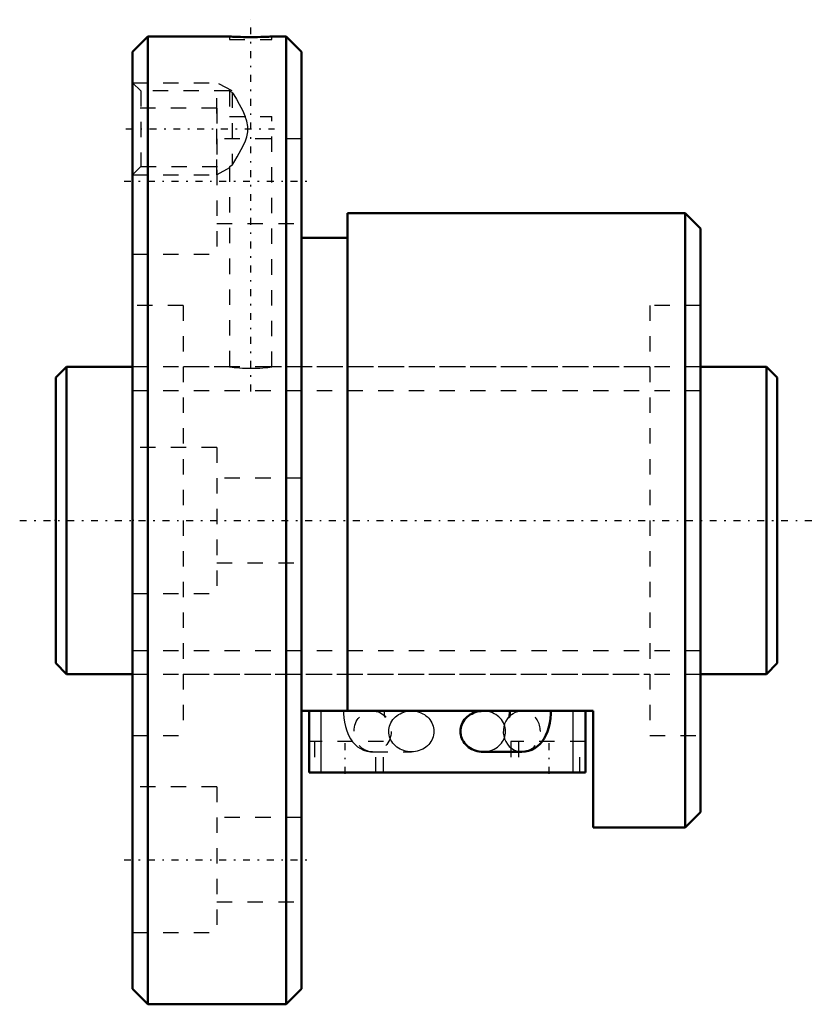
# Model space of a CAD drawing. Header units: millimetres. Extents: x -2.4 to 49.4, y -31.5 to 32.6.
import ezdxf

# ---------------------------------------------------------------- set-up
doc = ezdxf.new("R2010")
doc.units = ezdxf.units.MM
doc.linetypes.add('Center', pattern=[1.5, 0.45, -0.5, 0.05, -0.5])
doc.linetypes.add('Dashed', pattern=[2, 1, -1])
for name, color, linetype, lineweight in [('2d ConnectionPoints', 7, 'Continuous', 50), ('AM_0', 7, 'Continuous', 50), ('AM_4', 3, 'Continuous', 25), ('AM_5', 3, 'Continuous', 25), ('AM_7', 7, 'Center', 25), ('AM_9', 6, 'Dashed', 25)]:
    doc.layers.add(name, color=color, linetype=linetype, lineweight=lineweight)

# ---------------------------------------------------------------- blocks, each defined once
blk = doc.blocks.new('1_BNF_2004_2_5RR_Nut_0_in_BNF2004V_2_5RRG1_47LC0_000_rev_4')
at = {"layer": 'AM_0'}
for p, q in [((6, 31.5), (5, 30.5)), ((6, 31.5), (6, -31.5)), ((11.325, 31.5), (6, 31.5)), ((15, 31.5), (14.071, 31.5)), ((15, 31.5), (15, -31.5)), ((16, 30.5), (15, 31.5)), ((5, 30.5), (5, -30.5)), ((16, 30.5), (16, -30.5)), ((41, 20), (19, 20)), ((19, 20), (19, -12.4)), ((41, 20), (41, -20)), ((42, 19), (41, 20)), ((42, 19), (42, -19)), ((19, 18.4), (16, 18.4)), ((35, -12.4), (16, -12.4)), ((16.5, -16.4), (16.5, -12.4)), ((29.591, -12.401), (27.832, -12.401)), ((34.5, -16.4), (34.5, -12.4)), ((35, -20), (35, -12.4)), ((27.832, -15.066), (30.36, -15.066)), ((34.5, -16.4), (16.5, -16.4)), ((41, -20), (42, -19)), ((35, -20), (41, -20)), ((5, -30.5), (6, -31.5)), ((15, -31.5), (16, -30.5)), ((6, -31.5), (15, -31.5))]:
    blk.add_line(p, q, dxfattribs=at)
for points in [[(14.075, 31.5), (14.073, 31.5), (14.038, 31.498), (13.968, 31.496), (13.859, 31.491), (13.721, 31.487), (13.549, 31.481), (13.358, 31.477), (13.143, 31.473), (12.922, 31.471), (12.687, 31.47), (12.46, 31.471), (12.233, 31.473), (12.026, 31.477), (11.832, 31.482), (11.667, 31.487), (11.528, 31.492), (11.425, 31.496), (11.356, 31.499), (11.325, 31.5)], [(27.832, -12.401), (27.703, -12.406), (27.576, -12.421), (27.451, -12.446), (27.329, -12.481), (27.21, -12.526), (27.097, -12.579), (26.988, -12.642), (26.887, -12.713), (26.792, -12.791), (26.705, -12.877), (26.627, -12.969), (26.558, -13.067), (26.499, -13.17), (26.45, -13.278), (26.412, -13.389), (26.384, -13.502), (26.367, -13.617), (26.361, -13.733)], [(29.591, -12.4), (29.59, -12.464), (29.582, -12.586), (29.566, -12.691), (29.551, -12.763), (29.537, -12.808), (29.531, -12.825), (29.531, -12.825)], [(30.36, -15.066), (30.579, -15.05), (30.799, -15.003), (31.006, -14.927), (31.198, -14.826), (31.375, -14.702), (31.536, -14.556), (31.681, -14.389), (31.813, -14.198), (31.932, -13.981), (32.036, -13.734), (32.122, -13.461), (32.187, -13.176), (32.229, -12.886), (32.252, -12.596), (32.256, -12.4)], [(26.361, -13.733), (26.367, -13.849), (26.384, -13.965), (26.412, -14.078), (26.45, -14.189), (26.499, -14.296), (26.558, -14.4), (26.627, -14.498), (26.705, -14.59), (26.792, -14.675), (26.887, -14.754), (26.988, -14.825), (27.097, -14.887), (27.21, -14.941), (27.329, -14.985), (27.451, -15.02), (27.576, -15.045), (27.703, -15.061), (27.832, -15.066)]]:
    blk.add_lwpolyline(points, dxfattribs=at)
at = {"layer": 'AM_4'}
for p, q in [((17.3, -16.4), (17.3, -12.4)), ((33.7, -16.4), (33.7, -12.4))]:
    blk.add_line(p, q, dxfattribs=at)
blk.add_ellipse((30.36, -13.733), major_axis=(0, 1.332), ratio=0.906308, start_param=0.742778, end_param=3.141842, dxfattribs=at)
at = {"layer": 'AM_5', "linetype": 'Dashed'}
for p, q in [((5, 28.5), (10.5, 28.5)), ((10.5, 22.5), (10.5, 28.5)), ((11.5, 27.958), (10.5, 28.5)), ((5, 22.5), (10.5, 22.5)), ((11.325, 22.947), (10.5, 22.5))]:
    blk.add_line(p, q, dxfattribs=at)
at = {"layer": 'AM_7'}
for p, q in [((12.7, 8.4), (12.7, 32.6)), ((4.56, 25.5), (14.24, 25.5)), ((4.45, 22.084), (16.55, 22.084)), ((18.85, -16.5), (18.85, -14.3)), ((32.15, -16.5), (32.15, -14.3)), ((4.45, -22.084), (16.55, -22.084))]:
    blk.add_line(p, q, dxfattribs=at)
at = {"layer": 'AM_9'}
for p, q in [((11.325, 31.5), (11.325, 31.3)), ((14.075, 31.3), (14.075, 31.5)), ((11.325, 31.3), (14.075, 31.3)), ((5.542, 27.958), (5, 28.5)), ((11.329, 27.958), (5.542, 27.958)), ((5.542, 27.958), (5.542, 23.041)), ((11.325, 27.958), (11.325, 26.3)), ((11.5, 27.865), (11.5, 23.135)), ((10.5, 26.834), (5, 26.834)), ((10.5, 26.834), (10.5, 17.334)), ((11.325, 26.3), (14.075, 26.3)), ((14.075, 10), (14.075, 26.3)), ((16, 24.834), (10.5, 24.834)), ((5, 22.5), (5.542, 23.041)), ((5.542, 23.041), (11.329, 23.041)), ((11.325, 23.044), (11.325, 10)), ((10.5, 19.334), (16, 19.334)), ((5, 17.334), (10.5, 17.334)), ((8.3, 14), (5, 14)), ((8.3, 14), (8.3, -14)), ((38.7, 14), (38.7, -14)), ((42, 14), (38.7, 14)), ((11.325, 10), (8.3, 10)), ((38.7, 10), (14.071, 10)), ((10.5, 4.75), (5, 4.75)), ((10.5, 4.75), (10.5, -4.75)), ((16, 2.75), (10.5, 2.75)), ((10.5, -2.75), (16, -2.75)), ((5, -4.75), (10.5, -4.75)), ((8.3, -10), (38.7, -10)), ((20.64, -12.401), (20.733, -12.405)), ((23.168, -12.401), (20.64, -12.401)), ((21.003, -12.463), (21.023, -12.471)), ((30.36, -12.401), (29.591, -12.401)), ((5, -14), (8.3, -14)), ((38.7, -14), (42, -14)), ((21.35, -14.4), (16.5, -14.4)), ((16.85, -14.4), (16.85, -16.4)), ((20.85, -16.4), (20.85, -14.4)), ((21.35, -16.4), (21.35, -14.4)), ((34.5, -14.4), (29.65, -14.4)), ((29.65, -14.4), (29.65, -16.4)), ((30.15, -14.4), (30.15, -16.4)), ((34.15, -16.4), (34.15, -14.4)), ((20.64, -15.066), (23.168, -15.066)), ((10.5, -17.334), (5, -17.334)), ((10.5, -17.334), (10.5, -26.834)), ((16, -19.334), (10.5, -19.334)), ((10.5, -24.834), (16, -24.834)), ((5, -26.834), (10.5, -26.834))]:
    blk.add_line(p, q, dxfattribs=at)
for points in [[(11.5, 27.865), (11.413, 27.91), (11.354, 27.942), (11.327, 27.957), (11.325, 27.958)], [(11.5, 27.865), (11.594, 27.712), (11.765, 27.427), (11.949, 27.109), (12.158, 26.718), (12.349, 26.3)], [(11.5, 23.135), (11.531, 23.186), (11.671, 23.415), (11.822, 23.669), (12.088, 24.144), (12.33, 24.654), (12.444, 24.974), (12.513, 25.306), (12.516, 25.65), (12.454, 25.99), (12.349, 26.3)], [(11.325, 23.041), (11.333, 23.046), (11.433, 23.1), (11.5, 23.135)], [(11.325, 10), (11.344, 9.997), (11.402, 9.99), (11.494, 9.978), (11.623, 9.963), (11.779, 9.948), (11.965, 9.932), (12.168, 9.919), (12.393, 9.91), (12.619, 9.905), (12.853, 9.906), (13.075, 9.912), (13.293, 9.923), (13.489, 9.936), (13.667, 9.952), (13.816, 9.968), (13.936, 9.982), (14.019, 9.992), (14.066, 9.999), (14.075, 10)], [(18.744, -12.4), (18.747, -12.559), (18.767, -12.848), (18.806, -13.135), (18.867, -13.419), (18.953, -13.703), (19.07, -13.985), (19.197, -14.215), (19.339, -14.414), (19.495, -14.587), (19.667, -14.734), (19.852, -14.856), (20.05, -14.951), (20.259, -15.019), (20.498, -15.059), (20.64, -15.066)], [(20.733, -12.405), (20.822, -12.416), (20.996, -12.461), (21.003, -12.463)], [(21.316, -12.643), (21.363, -12.686), (21.423, -12.754), (21.456, -12.802), (21.468, -12.824), (21.469, -12.825)], [(21.469, -12.825), (21.467, -12.819), (21.456, -12.788), (21.441, -12.729), (21.426, -12.644), (21.414, -12.538), (21.409, -12.42), (21.409, -12.4)], [(21.698, -13.733), (21.704, -13.617), (21.721, -13.502), (21.748, -13.389), (21.787, -13.278), (21.836, -13.17), (21.895, -13.067), (21.964, -12.969), (22.042, -12.877), (22.129, -12.791), (22.224, -12.713), (22.325, -12.642), (22.433, -12.579), (22.547, -12.526), (22.666, -12.481), (22.788, -12.446), (22.913, -12.421), (23.04, -12.406), (23.168, -12.401)], [(23.168, -12.401), (23.297, -12.406), (23.424, -12.421), (23.549, -12.446), (23.671, -12.481), (23.79, -12.526), (23.903, -12.579), (24.012, -12.642), (24.113, -12.713), (24.208, -12.791), (24.295, -12.877), (24.373, -12.969), (24.442, -13.067), (24.501, -13.17), (24.55, -13.278), (24.588, -13.389), (24.616, -13.502), (24.633, -13.617), (24.639, -13.733), (24.633, -13.849), (24.616, -13.965), (24.588, -14.078), (24.55, -14.189), (24.501, -14.296), (24.442, -14.4), (24.373, -14.498), (24.295, -14.59), (24.208, -14.675), (24.113, -14.754), (24.012, -14.825), (23.903, -14.887), (23.79, -14.941), (23.671, -14.985), (23.549, -15.02), (23.424, -15.045), (23.297, -15.061), (23.168, -15.066)], [(27.832, -15.066), (27.96, -15.061), (28.087, -15.045), (28.212, -15.02), (28.334, -14.985), (28.453, -14.941), (28.567, -14.887), (28.675, -14.825), (28.776, -14.754), (28.871, -14.675), (28.958, -14.59), (29.036, -14.498), (29.105, -14.4), (29.164, -14.296), (29.213, -14.189), (29.252, -14.078), (29.279, -13.965), (29.296, -13.849), (29.302, -13.733), (29.296, -13.617), (29.279, -13.502), (29.252, -13.389), (29.213, -13.278), (29.164, -13.17), (29.105, -13.067), (29.036, -12.969), (28.958, -12.877), (28.871, -12.791), (28.776, -12.713), (28.675, -12.642), (28.567, -12.579), (28.453, -12.526), (28.334, -12.481), (28.212, -12.446), (28.087, -12.421), (27.96, -12.406), (27.832, -12.401)], [(29.531, -12.825), (29.536, -12.815), (29.559, -12.778), (29.606, -12.719), (29.684, -12.643), (29.796, -12.56), (29.939, -12.486), (30.009, -12.459)], [(30.009, -12.459), (30.104, -12.431), (30.283, -12.404), (30.36, -12.401)], [(23.168, -15.066), (23.04, -15.061), (22.913, -15.045), (22.788, -15.02), (22.666, -14.985), (22.547, -14.941), (22.433, -14.887), (22.325, -14.825), (22.224, -14.754), (22.129, -14.675), (22.042, -14.59), (21.964, -14.498), (21.895, -14.4), (21.836, -14.296), (21.787, -14.189), (21.748, -14.078), (21.721, -13.965), (21.704, -13.849), (21.698, -13.733)]]:
    blk.add_lwpolyline(points, dxfattribs=at)
blk.add_ellipse((20.64, -13.733), major_axis=(0, 1.332), ratio=0.906308, dxfattribs=at)
for start_param, end_param in [(0.60664, 0.742778), (3.141842, 6.606443)]:
    blk.add_ellipse((30.36, -13.733), major_axis=(0, 1.332), ratio=0.906308, start_param=start_param, end_param=end_param, dxfattribs=at)
blk = doc.blocks.new('2_BNF_2004_2_5RR000_Shaft_0_in_BNF2004V_2_5RRG1_47LC0_000_rev_4')
at = {"layer": 'AM_0'}
for p, q in [((0.7, 10), (0, 9.3)), ((5, 10), (0.7, 10)), ((0.7, 10), (0.7, -10)), ((46.3, 10), (42, 10)), ((46.3, 10), (46.3, -10)), ((47, 9.3), (46.3, 10)), ((0, 9.3), (0, -9.3)), ((47, 9.3), (47, -9.3)), ((0, -9.3), (0.7, -10)), ((46.3, -10), (47, -9.3)), ((0.7, -10), (5, -10)), ((42, -10), (46.3, -10))]:
    blk.add_line(p, q, dxfattribs=at)
at = {"layer": 'AM_5', "linetype": 'Dashed'}
for p, q in [((5, 8.4665), (42, 8.4665)), ((5, -8.4665), (42, -8.4665))]:
    blk.add_line(p, q, dxfattribs=at)
at = {"layer": 'AM_7'}
blk.add_line((-2.35, 0), (49.35, 0), dxfattribs=at)
at = {"layer": 'AM_9'}
for p, q in [((42, 10), (5, 10)), ((5, -10), (42, -10))]:
    blk.add_line(p, q, dxfattribs=at)

msp = doc.modelspace()

# ---------------------------------------------------------------- linework, layer by layer
at = {"layer": '2d ConnectionPoints'}
for p in [(0, 0), (5, 0)]:
    msp.add_point(p, dxfattribs=at)

# ---------------------------------------------------------------- block references
for name in ['1_BNF_2004_2_5RR_Nut_0_in_BNF2004V_2_5RRG1_47LC0_000_rev_4', '2_BNF_2004_2_5RR000_Shaft_0_in_BNF2004V_2_5RRG1_47LC0_000_rev_4']:
    msp.add_blockref(name, (0, 0))

doc.saveas('drawing.dxf')
